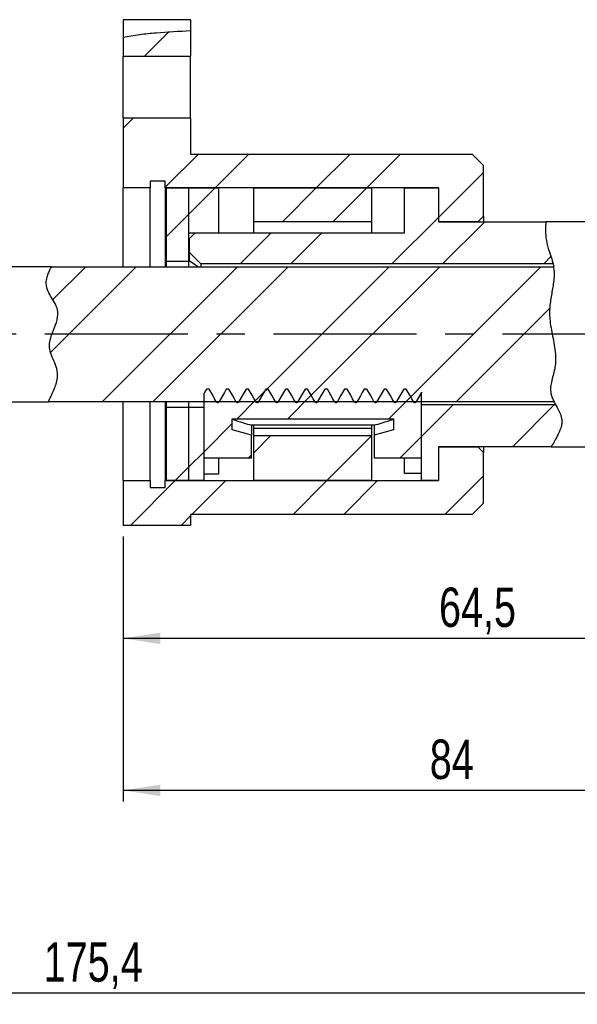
# Model space of a CAD drawing. Extents: x 39 to 346, y 42 to 276.
# Tile 3 of 5: x 130 to 179, y 178 to 265. Entities that reach past the tile are written whole.
import ezdxf

# ---------------------------------------------------------------- set-up
doc = ezdxf.new("R2010")
doc.units = 0
doc.linetypes.add('CENTERX2', pattern=[20.32, 12.7, -2.54, 2.54, -2.54])
doc.layers.get('0').update_dxf_attribs({"linetype": 'CONTINUOUS'})
doc.layers.add('FORMATO', color=179, linetype='CONTINUOUS')
doc.styles.add('SLDTEXTSTYLE0', font='TXT', dxfattribs={"width": 0.75})
doc.dimstyles.new('SLDDIMSTYLE1', dxfattribs={"dimtxt": 3.5, "dimasz": 3.302, "dimexe": 0, "dimexo": 0.0625, "dimgap": 0.875, "dimtad": 1, "dimdec": 3, "dimrnd": 1e-09, "dimzin": 12, "dimtxsty": 'SLDTEXTSTYLE0', "dimsah": 1, "dimcen": 0.09, "dimazin": 3, "dimtfac": 1, "dimtdec": 3, "dimtofl": 0, "dimtmove": 0, "dimatfit": 3, "dimtolj": 1, "dimtzin": 12})
doc.dimstyles.new('SLDDIMSTYLE2', dxfattribs={"dimtxt": 3.5, "dimasz": 3.302, "dimexe": 0, "dimexo": 0.0625, "dimgap": 0.875, "dimtad": 1, "dimdec": 1, "dimrnd": 1e-09, "dimzin": 12, "dimtxsty": 'SLDTEXTSTYLE0', "dimsah": 1, "dimcen": 0.09, "dimazin": 3, "dimtfac": 1, "dimtdec": 1, "dimtofl": 0, "dimtmove": 0, "dimatfit": 3, "dimtolj": 1, "dimtzin": 12})

# ---------------------------------------------------------------- blocks, each defined once
blk = doc.blocks.new('_D_5')
at = {"layer": 'FORMATO'}
for p, q in [((222.835, 231.785), (222.835, 177.777)), ((47.485, 226.76), (47.485, 177.777)), ((222.835, 178.777), (47.485, 178.777))]:
    blk.add_line(p, q, dxfattribs=at)
for points in [[(47.485, 178.777), (50.787, 178.269), (50.787, 179.285)], [(222.835, 178.777), (219.533, 179.285), (219.533, 178.269)]]:
    blk.add_solid(points, dxfattribs=at)
at = {"layer": 'FORMATO', "insert": (131.793, 183.289), "char_height": 3.5, "attachment_point": 1, "style": 'SLDTEXTSTYLE0'}
blk.add_mtext('175,4', dxfattribs=at)
blk = doc.blocks.new('_D_7')
at = {"layer": 'FORMATO'}
for p, q in [((222.835, 231.785), (222.835, 195.777)), ((138.835, 219.315), (138.835, 195.777)), ((222.835, 196.777), (138.835, 196.777))]:
    blk.add_line(p, q, dxfattribs=at)
for points in [[(138.835, 196.777), (142.137, 196.269), (142.137, 197.285)], [(222.835, 196.777), (219.533, 197.285), (219.533, 196.269)]]:
    blk.add_solid(points, dxfattribs=at)
at = {"layer": 'FORMATO', "insert": (166.065, 201.289), "char_height": 3.5, "attachment_point": 1, "style": 'SLDTEXTSTYLE0'}
blk.add_mtext('84', dxfattribs=at)
blk = doc.blocks.new('_D_9')
at = {"layer": 'FORMATO'}
for p, q in [((203.335, 227.885), (203.335, 209.28)), ((138.835, 219.315), (138.835, 209.28)), ((203.335, 210.28), (138.835, 210.28))]:
    blk.add_line(p, q, dxfattribs=at)
for points in [[(138.835, 210.28), (142.137, 209.772), (142.137, 210.788)], [(203.335, 210.28), (200.033, 210.788), (200.033, 209.772)]]:
    blk.add_solid(points, dxfattribs=at)
at = {"layer": 'FORMATO', "insert": (166.887, 214.791), "char_height": 3.5, "attachment_point": 1, "style": 'SLDTEXTSTYLE0'}
blk.add_mtext('64,5', dxfattribs=at)

msp = doc.modelspace()

# ---------------------------------------------------------------- hatches: boundary and pattern name
at = {"linetype": 'CONTINUOUS'}
h = msp.add_hatch(dxfattribs=at)
h.set_pattern_fill('ANSI32', style=0)
edge = h.paths.add_edge_path(flags=0)
edge.add_spline(control_points=[(144.8347, 264.2567), (142.8218, 264.1315), (140.7702, 264.0673), (138.8347, 263.6648)], knot_values=[0, 0, 0, 0, 0.0060778, 0.0060778, 0.0060778, 0.0060778], weights=[1, 1, 1, 1], degree=3, periodic=0)
edge.add_line((138.8347, 263.6648), (138.8347, 263.6648))
edge.add_spline(control_points=[(138.8347, 263.6648), (140.7342, 264.0598), (142.8178, 264.1312), (144.8347, 264.2567)], knot_values=[0.0276612, 0.0276612, 0.0276612, 0.0276612, 0.0611281, 0.0611281, 0.0611281, 0.0611281], weights=[1, 1, 1, 1], degree=3, periodic=0)
h = msp.add_hatch(dxfattribs=at)
h.set_pattern_fill('ANSI32', style=0)
edge = h.paths.add_edge_path(flags=0)
edge.add_spline(control_points=[(144.8347, 264.2567), (142.8178, 264.1312), (140.7342, 264.0598), (138.8347, 263.6648)], knot_values=[0.9388719, 0.9388719, 0.9388719, 0.9388719, 0.9723388, 0.9723388, 0.9723388, 0.9723388], weights=[1, 1, 1, 1], degree=3, periodic=0)
edge.add_line((138.8347, 263.6648), (138.8347, 261.9744))
edge.add_line((138.8347, 261.9744), (144.8347, 261.9744))
edge.add_line((144.8347, 261.9744), (144.8347, 264.2567))
h = msp.add_hatch(dxfattribs=at)
h.set_pattern_fill('ANSI32', style=0)
h.paths.add_polyline_path([(141.2347, 250.2851), (141.2347, 250.8851), (142.5847, 250.8851), (142.5847, 250.2851), (166.8347, 250.2851), (166.8347, 247.2851), (170.3347, 247.2851), (170.8347, 247.7851), (170.8347, 252.2851), (169.8347, 253.2851), (144.8347, 253.2851), (144.8347, 256.4744), (138.8347, 256.4744), (138.8347, 250.2851)], flags=0)
h = msp.add_hatch(dxfattribs=at)
h.set_pattern_fill('ANSI32', style=0)
h.paths.add_polyline_path([(142.6847, 250.2851), (142.6847, 243.7851), (144.6847, 243.7851), (144.6847, 250.2851)], flags=0)
h = msp.add_hatch(dxfattribs=at)
h.set_pattern_fill('ANSI32', style=0)
h.paths.add_polyline_path([(147.3347, 246.2851), (147.3347, 250.2851), (144.6847, 250.2851), (144.6847, 246.2851)], flags=0)
h = msp.add_hatch(dxfattribs=at)
h.set_pattern_fill('ANSI32', style=0)
edge = h.paths.add_edge_path(flags=0)
edge.add_line((166.8347, 247.2851), (166.8347, 250.2851))
edge.add_line((166.8347, 250.2851), (163.8347, 250.2851))
edge.add_line((163.8347, 250.2851), (163.8347, 246.2851))
edge.add_line((163.8347, 246.2851), (145.2347, 246.2851))
edge.add_line((145.2347, 246.2851), (144.7347, 245.7851))
edge.add_line((144.7347, 245.7851), (144.7347, 244.5351))
edge.add_line((144.7347, 244.5351), (145.7347, 243.5351))
edge.add_line((145.7347, 243.5351), (177.0102, 243.5351))
edge.add_spline(control_points=[(177.0102, 243.5351), (176.8709, 244.1609), (176.3238, 245.3738), (176.3215, 246.6503), (176.373, 247.2851)], knot_values=[0.6524641, 0.6524641, 0.6524641, 0.6524641, 0.6637962, 0.674821, 0.674821, 0.674821, 0.674821], weights=[1, 1, 1, 1, 1], degree=3, periodic=0)
edge.add_line((176.373, 247.2851), (166.8347, 247.2851))
h = msp.add_hatch(dxfattribs=at)
h.set_pattern_fill('ANSI32', style=0)
h.paths.add_polyline_path([(150.4347, 250.2851), (150.4347, 247.2704), (160.9347, 247.2704), (160.9347, 250.2851)], flags=0)
h = msp.add_hatch(dxfattribs=at)
h.set_pattern_fill('ANSI32', style=0)
edge = h.paths.add_edge_path(flags=0)
edge.add_spline(control_points=[(177.2346, 231.0351), (177.4682, 230.6087), (178.2018, 229.382), (177.3083, 228.1308), (176.8473, 227.2851)], knot_values=[0.421154, 0.421154, 0.421154, 0.421154, 0.4292552, 0.4448494, 0.4448494, 0.4448494, 0.4448494], weights=[1, 1, 1, 1, 1], degree=3, periodic=0)
edge.add_spline(control_points=[(176.8473, 227.2851), (176.8473, 227.2851), (176.9312, 227.4383), (177.0958, 227.7258), (177.2575, 228.0081), (177.5236, 228.4193), (177.6921, 228.9498), (177.7742, 229.2084), (177.8276, 229.5047), (177.7713, 229.8185), (177.7156, 230.1292), (177.5532, 230.4553), (177.3723, 230.7853), (177.1628, 231.1676), (176.911, 231.5713), (176.8217, 232.0286), (176.7501, 232.3957), (176.807, 232.7956), (176.8993, 233.1856), (177.0744, 233.9255), (177.2839, 234.7303), (177.2208, 235.5451), (177.1417, 236.567), (176.8233, 237.6005), (176.7256, 238.6272), (176.6472, 239.4508), (176.782, 240.2768), (176.9156, 241.0405), (177.0508, 241.8133), (177.1606, 242.5725), (177.0636, 243.2463), (176.9459, 244.064), (176.5999, 244.7714), (176.4645, 245.3696), (176.3167, 246.0227), (176.335, 246.5393), (176.3473, 246.8616), (176.358, 247.1409), (176.373, 247.2851), (176.373, 247.2851)], knot_values=[0, 0, 0, 0, 0.0029793, 0.0029793, 0.0029793, 0.0058935, 0.0058935, 0.0058935, 0.0073122, 0.0073122, 0.0073122, 0.0087149, 0.0087149, 0.0087149, 0.0103331, 0.0103331, 0.0103331, 0.0116431, 0.0116431, 0.0116431, 0.0141213, 0.0141213, 0.0141213, 0.0171868, 0.0171868, 0.0171868, 0.0196665, 0.0196665, 0.0196665, 0.0221806, 0.0221806, 0.0221806, 0.0252056, 0.0252056, 0.0252056, 0.0285271, 0.0285271, 0.0285271, 0.0313926, 0.0313926, 0.0313926, 0.0313926], weights=[1, 1, 1, 1, 1, 1, 1, 1, 1, 1, 1, 1, 1, 1, 1, 1, 1, 1, 1, 1, 1, 1, 1, 1, 1, 1, 1, 1, 1, 1, 1, 1, 1, 1, 1, 1, 1, 1, 1, 1], degree=3, periodic=0)
edge.add_spline(control_points=[(176.373, 247.2851), (176.3215, 246.6503), (176.3238, 245.3738), (176.8709, 244.1609), (177.0102, 243.5351)], knot_values=[0.325179, 0.325179, 0.325179, 0.325179, 0.3362038, 0.3475359, 0.3475359, 0.3475359, 0.3475359], weights=[1, 1, 1, 1, 1], degree=3, periodic=0)
edge.add_spline(control_points=[(177.0102, 243.5351), (177.0102, 243.5351), (177.0118, 243.5284), (177.0147, 243.5149), (177.0262, 243.4619), (177.0643, 243.3013), (177.0869, 243.0449), (177.1108, 242.7735), (177.1091, 242.3853), (177.0522, 241.9171), (176.9949, 241.4458), (176.8776, 240.8829), (176.7866, 240.2692), (176.7124, 239.7685), (176.672, 239.2149), (176.7229, 238.6565), (176.7854, 237.9698), (176.9532, 237.2605), (177.0792, 236.5697), (177.1887, 235.9696), (177.2643, 235.359), (177.2302, 234.7966), (177.1998, 234.2955), (177.0642, 233.8286), (176.9549, 233.4081), (176.8445, 232.9836), (176.7718, 232.5893), (176.7923, 232.261), (176.8169, 231.8664), (176.9658, 231.5591), (177.0677, 231.3527), (177.17, 231.1454), (177.2346, 231.0351), (177.2346, 231.0351)], knot_values=[0, 0, 0, 0, 0.000502, 0.000502, 0.000502, 0.0025086, 0.0025086, 0.0025086, 0.0046391, 0.0046391, 0.0046391, 0.0067811, 0.0067811, 0.0067811, 0.0085285, 0.0085285, 0.0085285, 0.0106763, 0.0106763, 0.0106763, 0.0125457, 0.0125457, 0.0125457, 0.0142022, 0.0142022, 0.0142022, 0.0158829, 0.0158829, 0.0158829, 0.0179025, 0.0179025, 0.0179025, 0.0199356, 0.0199356, 0.0199356, 0.0199356], weights=[1, 1, 1, 1, 1, 1, 1, 1, 1, 1, 1, 1, 1, 1, 1, 1, 1, 1, 1, 1, 1, 1, 1, 1, 1, 1, 1, 1, 1, 1, 1, 1, 1, 1], degree=3, periodic=0)
h = msp.add_hatch(dxfattribs=at)
h.set_pattern_fill('ANSI32', style=0)
edge = h.paths.add_edge_path(flags=0)
edge.add_spline(control_points=[(132.2109, 231.2851), (132.5872, 232.1357), (133.5908, 233.8425), (131.5281, 236.3935), (133.8787, 239.1292), (131.6486, 241.3281), (132.1485, 242.6584), (132.4849, 243.2851)], knot_values=[0.8154824, 0.8154824, 0.8154824, 0.8154824, 0.830501, 0.8444542, 0.8638233, 0.8769806, 0.8885187, 0.8885187, 0.8885187, 0.8885187], weights=[1, 1, 1, 1, 1, 1, 1, 1], degree=3, periodic=0)
edge.add_spline(control_points=[(132.4849, 243.2851), (132.4849, 243.2851), (132.4816, 243.2791), (132.4752, 243.2671), (132.4494, 243.2188), (132.3668, 243.0705), (132.2651, 242.8368), (132.1717, 242.6222), (132.0554, 242.3308), (132.0246, 241.9735), (132.0052, 241.7485), (132.0296, 241.4892), (132.1297, 241.2277), (132.2666, 240.8699), (132.5219, 240.5072), (132.7389, 240.116), (132.8587, 239.9001), (132.9709, 239.6678), (133.0209, 239.4173), (133.0592, 239.2252), (133.0565, 239.0202), (133.0262, 238.8203), (132.931, 238.1923), (132.5957, 237.5878), (132.4137, 236.9579), (132.3504, 236.7387), (132.3045, 236.5113), (132.3006, 236.286), (132.2968, 236.0611), (132.3419, 235.8368), (132.4086, 235.6271), (132.5652, 235.1351), (132.8233, 234.6864), (132.9508, 234.2385), (133.0316, 233.9548), (133.0495, 233.6685), (133.0169, 233.4108), (132.9684, 233.0259), (132.8391, 232.6873), (132.7196, 232.4014), (132.5725, 232.0491), (132.4325, 231.7668), (132.3438, 231.5766), (132.2551, 231.3861), (132.2109, 231.2851), (132.2109, 231.2851)], knot_values=[0, 0, 0, 0, 0.0004651, 0.0004651, 0.0004651, 0.0023641, 0.0023641, 0.0023641, 0.004103, 0.004103, 0.004103, 0.0051998, 0.0051998, 0.0051998, 0.0066924, 0.0066924, 0.0066924, 0.0075175, 0.0075175, 0.0075175, 0.0081506, 0.0081506, 0.0081506, 0.0101657, 0.0101657, 0.0101657, 0.0108642, 0.0108642, 0.0108642, 0.0115647, 0.0115647, 0.0115647, 0.0132041, 0.0132041, 0.0132041, 0.0142489, 0.0142489, 0.0142489, 0.0158034, 0.0158034, 0.0158034, 0.0177258, 0.0177258, 0.0177258, 0.0196541, 0.0196541, 0.0196541, 0.0196541], weights=[1, 1, 1, 1, 1, 1, 1, 1, 1, 1, 1, 1, 1, 1, 1, 1, 1, 1, 1, 1, 1, 1, 1, 1, 1, 1, 1, 1, 1, 1, 1, 1, 1, 1, 1, 1, 1, 1, 1, 1, 1, 1, 1, 1, 1, 1], degree=3, periodic=0)
h = msp.add_hatch(dxfattribs=at)
h.set_pattern_fill('ANSI32', style=0)
edge = h.paths.add_edge_path(flags=0)
edge.add_spline(control_points=[(177.1016, 231.2851), (176.973, 231.5373), (176.5561, 232.5153), (177.824, 235.232), (176.0407, 238.9379), (177.2602, 241.9825), (177.0578, 243.2851)], knot_values=[0.5804239, 0.5804239, 0.5804239, 0.5804239, 0.5851817, 0.5986521, 0.6275003, 0.650959, 0.650959, 0.650959, 0.650959], weights=[1, 1, 1, 1, 1, 1, 1], degree=3, periodic=0)
edge.add_line((177.0578, 243.2851), (132.4849, 243.2851))
edge.add_spline(control_points=[(132.4849, 243.2851), (132.1485, 242.6584), (131.6486, 241.3281), (133.8787, 239.1292), (131.5281, 236.3935), (133.5908, 233.8425), (132.5872, 232.1357), (132.2109, 231.2851)], knot_values=[0.1114813, 0.1114813, 0.1114813, 0.1114813, 0.1230194, 0.1361767, 0.1555458, 0.169499, 0.1845176, 0.1845176, 0.1845176, 0.1845176], weights=[1, 1, 1, 1, 1, 1, 1, 1], degree=3, periodic=0)
edge.add_line((132.2109, 231.2851), (177.1016, 231.2851))
h = msp.add_hatch(dxfattribs=at)
h.set_pattern_fill('ANSI32', style=0)
edge = h.paths.add_edge_path(flags=0)
edge.add_spline(control_points=[(177.0578, 243.2851), (177.2602, 241.9825), (176.0407, 238.9379), (177.824, 235.232), (176.5561, 232.5153), (176.973, 231.5373), (177.1016, 231.2851)], knot_values=[0.349041, 0.349041, 0.349041, 0.349041, 0.3724997, 0.4013479, 0.4148183, 0.4195761, 0.4195761, 0.4195761, 0.4195761], weights=[1, 1, 1, 1, 1, 1, 1], degree=3, periodic=0)
edge.add_spline(control_points=[(177.1016, 231.2851), (177.1016, 231.2851), (177.0955, 231.297), (177.0837, 231.3205), (177.0537, 231.3803), (176.9817, 231.5169), (176.9081, 231.7215), (176.8209, 231.9639), (176.7562, 232.3157), (176.8137, 232.7405), (176.8727, 233.1762), (177.0566, 233.6909), (177.1643, 234.262), (177.2453, 234.6909), (177.2565, 235.1681), (177.2118, 235.6502), (177.1599, 236.2108), (177.0369, 236.7926), (176.9245, 237.3666), (176.8161, 237.92), (176.7177, 238.4842), (176.6996, 239.0237), (176.6816, 239.5613), (176.7532, 240.0814), (176.8307, 240.5485), (176.9199, 241.087), (177.0134, 241.5756), (177.0594, 241.9782), (177.107, 242.3944), (177.1082, 242.7282), (177.0941, 242.9492), (177.0801, 243.17), (177.0578, 243.2851), (177.0578, 243.2851)], knot_values=[0, 0, 0, 0, 0.0006521, 0.0006521, 0.0006521, 0.0023215, 0.0023215, 0.0023215, 0.0043132, 0.0043132, 0.0043132, 0.0063446, 0.0063446, 0.0063446, 0.0078746, 0.0078746, 0.0078746, 0.0096502, 0.0096502, 0.0096502, 0.0113633, 0.0113633, 0.0113633, 0.0130723, 0.0130723, 0.0130723, 0.0150452, 0.0150452, 0.0150452, 0.017088, 0.017088, 0.017088, 0.019128, 0.019128, 0.019128, 0.019128], weights=[1, 1, 1, 1, 1, 1, 1, 1, 1, 1, 1, 1, 1, 1, 1, 1, 1, 1, 1, 1, 1, 1, 1, 1, 1, 1, 1, 1, 1, 1, 1, 1, 1, 1], degree=3, periodic=0)
h = msp.add_hatch(dxfattribs=at)
h.set_pattern_fill('ANSI32', style=0)
edge = h.paths.add_edge_path(flags=0)
edge.add_line((153.4722, 232.4221), (153.2531, 232.4221))
edge.add_line((153.2531, 232.4221), (152.5836, 231.2625))
edge.add_spline(control_points=[(152.5836, 231.2625), (152.5356, 231.1794), (152.4397, 231.1794), (152.3917, 231.2625)], knot_values=[0, 0, 0, 0, 1, 1, 1, 1], weights=[0.9755283, 0.6503522, 0.6503522, 0.9755283], degree=3, periodic=0)
edge.add_line((152.3917, 231.2625), (151.7222, 232.4221))
edge.add_line((151.7222, 232.4221), (151.5031, 232.4221))
edge.add_line((151.5031, 232.4221), (150.8336, 231.2625))
edge.add_spline(control_points=[(150.8336, 231.2625), (150.7856, 231.1794), (150.6897, 231.1794), (150.6417, 231.2625)], knot_values=[0, 0, 0, 0, 1, 1, 1, 1], weights=[0.9755283, 0.6503522, 0.6503522, 0.9755283], degree=3, periodic=0)
edge.add_line((150.6417, 231.2625), (149.9722, 232.4221))
edge.add_line((149.9722, 232.4221), (149.7531, 232.4221))
edge.add_line((149.7531, 232.4221), (149.0836, 231.2625))
edge.add_spline(control_points=[(149.0836, 231.2625), (149.0356, 231.1794), (148.9397, 231.1794), (148.8917, 231.2625)], knot_values=[0, 0, 0, 0, 1, 1, 1, 1], weights=[0.9755283, 0.6503522, 0.6503522, 0.9755283], degree=3, periodic=0)
edge.add_line((148.8917, 231.2625), (148.2222, 232.4221))
edge.add_line((148.2222, 232.4221), (148.0031, 232.4221))
edge.add_line((148.0031, 232.4221), (147.3336, 231.2625))
edge.add_spline(control_points=[(147.3336, 231.2625), (147.2856, 231.1794), (147.1897, 231.1794), (147.1417, 231.2625)], knot_values=[0, 0, 0, 0, 1, 1, 1, 1], weights=[0.9755283, 0.6503522, 0.6503522, 0.9755283], degree=3, periodic=0)
edge.add_line((147.1417, 231.2625), (146.4722, 232.4221))
edge.add_line((146.4722, 232.4221), (146.2531, 232.4221))
edge.add_line((146.2531, 232.4221), (146.0347, 232.0439))
edge.add_line((146.0347, 232.0439), (146.0347, 226.2851))
edge.add_line((146.0347, 226.2851), (150.2347, 226.2851))
edge.add_line((150.2347, 226.2851), (150.2347, 228.3129))
edge.add_line((150.2347, 228.3129), (148.5347, 228.7851))
edge.add_line((148.5347, 228.7851), (148.5347, 229.7851))
edge.add_line((148.5347, 229.7851), (162.8347, 229.7851))
edge.add_line((162.8347, 229.7851), (162.8347, 228.7851))
edge.add_line((162.8347, 228.7851), (161.1347, 228.3129))
edge.add_line((161.1347, 228.3129), (161.1347, 226.2851))
edge.add_line((161.1347, 226.2851), (165.3347, 226.2851))
edge.add_line((165.3347, 226.2851), (165.3347, 232.1305))
edge.add_line((165.3347, 232.1305), (164.8336, 231.2625))
edge.add_spline(control_points=[(164.8336, 231.2625), (164.7856, 231.1794), (164.6897, 231.1794), (164.6417, 231.2625)], knot_values=[0, 0, 0, 0, 1, 1, 1, 1], weights=[0.9755283, 0.6503522, 0.6503522, 0.9755283], degree=3, periodic=0)
edge.add_line((164.6417, 231.2625), (163.9722, 232.4221))
edge.add_line((163.9722, 232.4221), (163.7531, 232.4221))
edge.add_line((163.7531, 232.4221), (163.0836, 231.2625))
edge.add_spline(control_points=[(163.0836, 231.2625), (163.0356, 231.1794), (162.9397, 231.1794), (162.8917, 231.2625)], knot_values=[0, 0, 0, 0, 1, 1, 1, 1], weights=[0.9755283, 0.6503522, 0.6503522, 0.9755283], degree=3, periodic=0)
edge.add_line((162.8917, 231.2625), (162.2222, 232.4221))
edge.add_line((162.2222, 232.4221), (162.0031, 232.4221))
edge.add_line((162.0031, 232.4221), (161.3336, 231.2625))
edge.add_spline(control_points=[(161.3336, 231.2625), (161.2856, 231.1794), (161.1897, 231.1794), (161.1417, 231.2625)], knot_values=[0, 0, 0, 0, 1, 1, 1, 1], weights=[0.9755283, 0.6503522, 0.6503522, 0.9755283], degree=3, periodic=0)
edge.add_line((161.1417, 231.2625), (160.4722, 232.4221))
edge.add_line((160.4722, 232.4221), (160.2531, 232.4221))
edge.add_line((160.2531, 232.4221), (159.5836, 231.2625))
edge.add_spline(control_points=[(159.5836, 231.2625), (159.5356, 231.1794), (159.4397, 231.1794), (159.3917, 231.2625)], knot_values=[0, 0, 0, 0, 1, 1, 1, 1], weights=[0.9755283, 0.6503522, 0.6503522, 0.9755283], degree=3, periodic=0)
edge.add_line((159.3917, 231.2625), (158.7222, 232.4221))
edge.add_line((158.7222, 232.4221), (158.5031, 232.4221))
edge.add_line((158.5031, 232.4221), (157.8336, 231.2625))
edge.add_spline(control_points=[(157.8336, 231.2625), (157.7856, 231.1794), (157.6897, 231.1794), (157.6417, 231.2625)], knot_values=[0, 0, 0, 0, 1, 1, 1, 1], weights=[0.9755283, 0.6503522, 0.6503522, 0.9755283], degree=3, periodic=0)
edge.add_line((157.6417, 231.2625), (156.9722, 232.4221))
edge.add_line((156.9722, 232.4221), (156.7531, 232.4221))
edge.add_line((156.7531, 232.4221), (156.0836, 231.2625))
edge.add_spline(control_points=[(156.0836, 231.2625), (156.0356, 231.1794), (155.9397, 231.1794), (155.8917, 231.2625)], knot_values=[0, 0, 0, 0, 1, 1, 1, 1], weights=[0.9755283, 0.6503522, 0.6503522, 0.9755283], degree=3, periodic=0)
edge.add_line((155.8917, 231.2625), (155.2222, 232.4221))
edge.add_line((155.2222, 232.4221), (155.0031, 232.4221))
edge.add_line((155.0031, 232.4221), (154.3336, 231.2625))
edge.add_spline(control_points=[(154.3336, 231.2625), (154.2856, 231.1794), (154.1897, 231.1794), (154.1417, 231.2625)], knot_values=[0, 0, 0, 0, 1, 1, 1, 1], weights=[0.9755283, 0.6503522, 0.6503522, 0.9755283], degree=3, periodic=0)
edge.add_line((154.1417, 231.2625), (153.4722, 232.4221))
h = msp.add_hatch(dxfattribs=at)
h.set_pattern_fill('ANSI32', style=0)
edge = h.paths.add_edge_path(flags=0)
edge.add_spline(control_points=[(176.8473, 227.2851), (177.3083, 228.1308), (178.2018, 229.382), (177.4682, 230.6087), (177.2346, 231.0351)], knot_values=[0.5551506, 0.5551506, 0.5551506, 0.5551506, 0.5707448, 0.578846, 0.578846, 0.578846, 0.578846], weights=[1, 1, 1, 1, 1], degree=3, periodic=0)
edge.add_line((177.2346, 231.0351), (165.3347, 231.0351))
edge.add_line((165.3347, 231.0351), (165.3347, 224.2851))
edge.add_line((165.3347, 224.2851), (166.8347, 224.2851))
edge.add_line((166.8347, 224.2851), (166.8347, 227.2851))
edge.add_line((166.8347, 227.2851), (176.8473, 227.2851))
h = msp.add_hatch(dxfattribs=at)
h.set_pattern_fill('ANSI32', style=0)
h.paths.add_polyline_path([(144.6847, 224.2851), (144.6847, 230.7851), (142.6847, 230.7851), (142.6847, 224.2851)], flags=0)
h = msp.add_hatch(dxfattribs=at)
h.set_pattern_fill('ANSI32', style=0)
h.paths.add_polyline_path([(146.0347, 230.7851), (144.6847, 230.7851), (144.6847, 224.2851), (146.0347, 224.2851)], flags=0)
h = msp.add_hatch(dxfattribs=at)
h.set_pattern_fill('ANSI32', style=0)
h.paths.add_polyline_path([(150.4347, 228.2851), (150.4347, 224.2851), (160.9347, 224.2851), (160.9347, 228.2851)], flags=0)
h = msp.add_hatch(dxfattribs=at)
h.set_pattern_fill('ANSI32', style=0)
h.paths.add_polyline_path([(138.8347, 224.2851), (138.8347, 220.3155), (144.8347, 220.3155), (144.8347, 221.2851), (169.8347, 221.2851), (170.8347, 222.2851), (170.8347, 226.7851), (170.3347, 227.2851), (166.8347, 227.2851), (166.8347, 224.2851), (142.5847, 224.2851), (142.5847, 223.6851), (141.2347, 223.6851), (141.2347, 224.2851)], flags=0)

# ---------------------------------------------------------------- linework, layer by layer
at = {"color": 7, "linetype": 'CONTINUOUS'}
for p, q in [((144.8347, 265.2244), (138.8347, 265.2244)), ((138.8347, 265.2244), (138.8347, 263.6648)), ((144.8347, 265.2244), (144.8347, 264.2567)), ((144.8347, 264.2567), (144.8347, 261.9744)), ((138.8347, 263.6648), (138.8347, 261.9744)), ((138.8347, 261.9744), (144.8347, 261.9744)), ((138.8347, 256.4744), (138.8347, 261.9744)), ((144.8347, 256.4744), (144.8347, 261.9744)), ((144.8347, 256.4744), (138.8347, 256.4744)), ((138.8347, 256.4744), (138.8347, 250.2851)), ((144.8347, 256.4744), (144.8347, 253.2851)), ((144.8347, 253.2851), (169.8347, 253.2851)), ((170.8347, 252.2851), (169.8347, 253.2851)), ((170.8347, 247.7851), (170.8347, 252.2851)), ((141.2347, 250.2851), (138.8347, 250.2851)), ((138.8347, 243.2851), (138.8347, 250.2851)), ((142.5847, 250.8851), (141.2347, 250.8851)), ((141.2347, 250.8851), (141.2347, 250.2851)), ((141.2347, 243.2851), (141.2347, 250.2851)), ((142.5847, 250.2851), (142.5847, 250.8851)), ((166.8347, 250.2851), (142.5847, 250.2851)), ((142.5847, 250.2851), (142.5847, 243.2851)), ((142.6847, 250.2851), (144.6847, 250.2851)), ((142.6847, 243.7851), (142.6847, 250.2851)), ((144.6847, 243.7851), (144.6847, 250.2851)), ((144.6847, 246.2851), (144.6847, 250.2851)), ((144.6847, 250.2851), (147.3347, 250.2851)), ((147.3347, 246.2851), (147.3347, 250.2851)), ((150.4347, 250.2851), (160.9347, 250.2851)), ((150.4347, 247.2704), (150.4347, 250.2851)), ((160.9347, 247.2704), (160.9347, 250.2851)), ((163.8347, 246.2851), (163.8347, 250.2851)), ((163.8347, 250.2851), (166.8347, 250.2851)), ((166.8347, 250.2851), (166.8347, 247.2851)), ((170.3347, 247.2851), (170.8347, 247.7851)), ((170.8347, 247.7851), (170.8347, 247.2851)), ((160.9347, 247.2704), (150.4347, 247.2704)), ((150.4347, 246.2851), (150.4347, 247.2704)), ((160.9347, 246.2851), (160.9347, 247.2704)), ((166.8347, 247.2851), (176.373, 247.2851)), ((170.3347, 247.2851), (166.8347, 247.2851)), ((182.7121, 247.2851), (176.373, 247.2851)), ((144.6847, 246.2851), (147.3347, 246.2851)), ((145.2347, 246.2851), (144.7347, 245.7851)), ((144.7347, 244.5351), (144.7347, 245.7851)), ((145.2347, 246.2851), (163.8347, 246.2851)), ((144.6847, 244.7182), (144.7347, 244.7182)), ((144.7347, 244.5351), (145.7347, 243.5351)), ((144.7347, 243.7726), (144.7347, 244.5351)), ((132.4849, 243.2851), (54.3347, 243.2851)), ((132.4849, 243.2851), (177.0578, 243.2851)), ((142.6847, 243.7851), (144.6847, 243.7851)), ((142.6847, 243.2851), (142.6847, 243.7851)), ((144.6847, 243.2626), (144.6847, 243.7851)), ((145.5181, 243.2851), (144.7347, 243.7726)), ((145.7347, 243.5351), (145.7347, 243.2851)), ((177.0102, 243.5351), (145.7347, 243.5351)), ((146.0347, 226.2851), (146.0347, 232.0439)), ((146.4722, 232.4221), (146.2531, 232.4221)), ((148.2222, 232.4221), (148.0031, 232.4221)), ((149.9722, 232.4221), (149.7531, 232.4221)), ((151.7222, 232.4221), (151.5031, 232.4221)), ((153.4722, 232.4221), (153.2531, 232.4221)), ((155.2222, 232.4221), (155.0031, 232.4221)), ((156.9722, 232.4221), (156.7531, 232.4221)), ((158.7222, 232.4221), (158.5031, 232.4221)), ((160.4722, 232.4221), (160.2531, 232.4221)), ((162.2222, 232.4221), (162.0031, 232.4221)), ((163.9722, 232.4221), (163.7531, 232.4221)), ((165.3347, 226.2851), (165.3347, 232.1305)), ((54.3347, 231.2851), (132.2109, 231.2851)), ((177.1016, 231.2851), (132.2109, 231.2851)), ((138.8347, 224.2851), (138.8347, 231.2851)), ((141.2347, 224.2851), (141.2347, 231.2851)), ((142.5847, 231.2851), (142.5847, 224.2851)), ((142.6847, 230.7851), (142.6847, 231.2851)), ((144.6847, 230.7851), (144.6847, 231.2851)), ((165.3347, 231.0351), (177.2346, 231.0351)), ((165.3347, 224.2851), (165.3347, 231.0351)), ((144.6847, 230.7851), (142.6847, 230.7851)), ((142.6847, 224.2851), (142.6847, 230.7851)), ((144.6847, 224.2851), (144.6847, 230.7851)), ((146.0347, 230.7851), (144.6847, 230.7851)), ((146.0347, 224.2851), (146.0347, 230.7851)), ((148.5347, 229.7851), (162.8347, 229.7851)), ((148.5347, 228.7851), (148.5347, 229.7851)), ((161.1929, 229.2228), (150.1764, 229.2228)), ((150.2347, 229.2048), (150.2347, 228.3129)), ((150.4347, 228.9497), (150.4347, 229.2228)), ((160.9347, 228.9497), (160.9347, 229.2228)), ((161.1347, 229.2048), (161.1347, 228.3129)), ((162.8347, 229.7851), (162.8347, 228.7851)), ((150.2347, 228.3129), (148.5347, 228.7851)), ((150.2347, 226.2851), (150.2347, 228.3129)), ((150.4347, 228.9497), (160.9347, 228.9497)), ((150.4347, 228.2851), (150.4347, 228.9497)), ((150.4347, 228.2851), (160.9347, 228.2851)), ((150.4347, 224.2851), (150.4347, 228.2851)), ((160.9347, 228.2851), (160.9347, 228.9497)), ((160.9347, 224.2851), (160.9347, 228.2851)), ((162.8347, 228.7851), (161.1347, 228.3129)), ((161.1347, 228.3129), (161.1347, 226.2851)), ((176.8473, 227.2851), (166.8347, 227.2851)), ((166.8347, 227.2851), (166.8347, 224.2851)), ((166.8347, 227.2851), (170.3347, 227.2851)), ((170.8347, 226.7851), (170.3347, 227.2851)), ((170.8347, 227.2851), (170.8347, 226.7851)), ((170.8347, 222.2851), (170.8347, 226.7851)), ((176.8473, 227.2851), (190.3347, 227.2851)), ((150.2347, 226.2851), (146.0347, 226.2851)), ((147.3347, 224.8839), (147.3347, 226.2851)), ((165.3347, 226.2851), (161.1347, 226.2851)), ((163.8347, 224.9158), (163.8347, 226.2851)), ((146.0347, 224.8839), (147.3347, 224.8839)), ((165.3347, 224.9158), (163.8347, 224.9158)), ((138.8347, 224.2851), (141.2347, 224.2851)), ((138.8347, 224.2851), (138.8347, 220.3155)), ((141.2347, 224.2851), (141.2347, 223.6851)), ((142.5847, 223.6851), (142.5847, 224.2851)), ((142.5847, 224.2851), (166.8347, 224.2851)), ((144.6847, 224.2851), (142.6847, 224.2851)), ((146.0347, 224.2851), (144.6847, 224.2851)), ((160.9347, 224.2851), (150.4347, 224.2851)), ((166.8347, 224.2851), (165.3347, 224.2851)), ((141.2347, 223.6851), (142.5847, 223.6851)), ((169.8347, 221.2851), (170.8347, 222.2851)), ((169.8347, 221.2851), (144.8347, 221.2851)), ((144.8347, 221.2851), (144.8347, 220.3155)), ((144.8347, 220.3155), (138.8347, 220.3155))]:
    msp.add_line(p, q, dxfattribs=at)
at = {"color": 8, "linetype": 'CONTINUOUS'}
for p, q in [((147.1334, 231.2851), (147.1417, 231.2625)), ((152.382, 231.2851), (152.3917, 231.2625)), ((154.1335, 231.2851), (154.1417, 231.2625)), ((154.3236, 231.2662), (154.3336, 231.2625)), ((155.8837, 231.2851), (155.8917, 231.2625)), ((156.0596, 231.2841), (156.0836, 231.2625)), ((159.3813, 231.2851), (159.3917, 231.2625)), ((162.8842, 231.2851), (162.8917, 231.2625)), ((163.0671, 231.2727), (163.0836, 231.2625)), ((164.634, 231.2851), (164.6417, 231.2625))]:
    msp.add_line(p, q, dxfattribs=at)
at = {"color": 7, "linetype": 'CONTINUOUS', "flags": 128}
for points in [[(146.2531, 232.4221), (146.0792, 232.1209), (146.0347, 232.0439)], [(147.1417, 231.2625), (146.9678, 231.5637), (146.7939, 231.8648), (146.4722, 232.4221)], [(148.0031, 232.4221), (147.8292, 232.1209), (147.6553, 231.8198), (147.3336, 231.2625)], [(148.8917, 231.2625), (148.7178, 231.5637), (148.5439, 231.8648), (148.2222, 232.4221)], [(149.7531, 232.4221), (149.5792, 232.1209), (149.4053, 231.8198), (149.0836, 231.2625)], [(150.6417, 231.2625), (150.4678, 231.5637), (150.2939, 231.8648), (149.9722, 232.4221)], [(151.5031, 232.4221), (151.3292, 232.1209), (151.1553, 231.8198), (150.8336, 231.2625)], [(152.3917, 231.2625), (152.2178, 231.5637), (152.0439, 231.8648), (151.7222, 232.4221)], [(153.2531, 232.4221), (153.0792, 232.1209), (152.9053, 231.8198), (152.5836, 231.2625)], [(154.1417, 231.2625), (153.9678, 231.5637), (153.7939, 231.8648), (153.4722, 232.4221)], [(155.0031, 232.4221), (154.8292, 232.1209), (154.6553, 231.8198), (154.3336, 231.2625)], [(155.8917, 231.2625), (155.7178, 231.5637), (155.5439, 231.8648), (155.2222, 232.4221)], [(156.7531, 232.4221), (156.5792, 232.1209), (156.4053, 231.8198), (156.0836, 231.2625)], [(157.6417, 231.2625), (157.4678, 231.5637), (157.2939, 231.8648), (156.9722, 232.4221)], [(158.5031, 232.4221), (158.3292, 232.1209), (158.1553, 231.8198), (157.8336, 231.2625)], [(159.3917, 231.2625), (159.2178, 231.5637), (159.0439, 231.8648), (158.7222, 232.4221)], [(160.2531, 232.4221), (160.0792, 232.1209), (159.9053, 231.8198), (159.5836, 231.2625)], [(161.1417, 231.2625), (160.9678, 231.5637), (160.7939, 231.8648), (160.4722, 232.4221)], [(162.0031, 232.4221), (161.8292, 232.1209), (161.6553, 231.8198), (161.3336, 231.2625)], [(162.8917, 231.2625), (162.7178, 231.5637), (162.5439, 231.8648), (162.2222, 232.4221)], [(163.7531, 232.4221), (163.5792, 232.1209), (163.4053, 231.8198), (163.0836, 231.2625)], [(164.6417, 231.2625), (164.4678, 231.5637), (164.2939, 231.8648), (163.9722, 232.4221)], [(165.3347, 232.1305), (165.3292, 232.1209), (165.1553, 231.8198), (164.8336, 231.2625)]]:
    msp.add_lwpolyline(points, dxfattribs=at)
at = {"color": 7, "linetype": 'CONTINUOUS'}
for points, knots in [([(138.8347, 263.6648), (139.3209, 263.7526), (140.2936, 263.9284), (142.3008, 264.1157), (143.8186, 264.2001), (144.8347, 264.2567)], [0, 0, 0, 0, 0.2482772, 0.4967556, 1, 1, 1, 1]), ([(176.373, 247.2851), (176.3713, 247.265), (176.3678, 247.2242), (176.3444, 246.88), (176.3334, 246.2899), (176.4131, 245.437), (176.7473, 244.4181), (177.1092, 243.3552), (177.1125, 242.1958), (176.9247, 241.0672), (176.7003, 239.8774), (176.6828, 238.5359), (176.9822, 237.0904), (177.2598, 235.6658), (177.2359, 234.3218), (176.9275, 233.3734), (176.7769, 232.6026), (176.7917, 231.9793), (177.0431, 231.3695), (177.3614, 230.8122), (177.6341, 230.2961), (177.7978, 229.8167), (177.801, 229.3566), (177.6656, 228.8025), (177.3785, 228.2167), (177.0781, 227.6963), (176.8828, 227.3512), (176.8593, 227.3073), (176.8473, 227.2851)], [0, 0, 0, 0, 0.0453957, 0.0917761, 0.1439613, 0.1978223, 0.24577, 0.2948263, 0.3340343, 0.3748894, 0.4138998, 0.4539881, 0.5026576, 0.5524676, 0.5907908, 0.6312662, 0.6516553, 0.6727376, 0.6981746, 0.7242583, 0.7463016, 0.7687723, 0.7909148, 0.8137463, 0.8594026, 0.9059634, 0.9522985, 1, 1, 1, 1]), ([(132.2109, 231.2851), (132.217, 231.299), (132.2293, 231.3272), (132.332, 231.553), (132.4986, 231.9057), (132.7039, 232.3493), (132.8986, 232.8548), (133.0597, 233.4556), (133.0129, 234.1763), (132.6977, 234.9128), (132.396, 235.5737), (132.2546, 236.2848), (132.418, 237.061), (132.7549, 237.8811), (133.0516, 238.6969), (133.0602, 239.4909), (132.758, 240.1074), (132.3966, 240.6828), (132.0504, 241.3123), (131.9878, 241.949), (132.1178, 242.4747), (132.2716, 242.8639), (132.409, 243.143), (132.477, 243.2704), (132.4829, 243.2815), (132.4849, 243.2851)], [0, 0, 0, 0, 0.047937, 0.0973152, 0.1452427, 0.1944265, 0.2334561, 0.2731807, 0.3257769, 0.3670008, 0.4089791, 0.4443656, 0.479809, 0.5303798, 0.5819965, 0.6144242, 0.6567169, 0.6948593, 0.7335165, 0.7895339, 0.8335935, 0.8787478, 0.9266876, 0.9759504, 1, 1, 1, 1]), ([(147.3336, 231.2625), (147.3263, 231.2523), (147.3117, 231.232), (147.2786, 231.2128), (147.2416, 231.205), (147.204, 231.2101), (147.1703, 231.2273), (147.1508, 231.2475), (147.143, 231.2603), (147.1417, 231.2625)], [0, 0, 0, 0, 0.1610569, 0.322115, 0.4831735, 0.6442303, 0.8052873, 0.9663432, 1, 1, 1, 1]), ([(149.0836, 231.2625), (149.0763, 231.2523), (149.0617, 231.232), (149.0286, 231.2128), (148.9916, 231.205), (148.954, 231.2101), (148.9203, 231.2273), (148.9008, 231.2475), (148.893, 231.2603), (148.8917, 231.2625)], [0, 0, 0, 0, 0.16105713, 0.32211537, 0.48317015, 0.64422708, 0.80528428, 0.96634318, 1, 1, 1, 1]), ([(150.8336, 231.2625), (150.8263, 231.2523), (150.8117, 231.232), (150.7786, 231.2128), (150.7416, 231.205), (150.704, 231.2101), (150.6703, 231.2273), (150.6508, 231.2475), (150.643, 231.2603), (150.6417, 231.2625)], [0, 0, 0, 0, 0.16105713, 0.32211537, 0.48317015, 0.64422708, 0.80528428, 0.96634318, 1, 1, 1, 1]), ([(152.5836, 231.2625), (152.5763, 231.2523), (152.5617, 231.232), (152.5286, 231.2128), (152.4916, 231.205), (152.454, 231.2101), (152.4203, 231.2273), (152.4008, 231.2475), (152.393, 231.2603), (152.3917, 231.2625)], [0, 0, 0, 0, 0.1610575, 0.3221127, 0.4831717, 0.6442291, 0.8052866, 0.9663431, 1, 1, 1, 1]), ([(154.3336, 231.2625), (154.3263, 231.2523), (154.3117, 231.232), (154.2786, 231.2128), (154.2416, 231.205), (154.204, 231.2101), (154.1703, 231.2273), (154.1508, 231.2475), (154.143, 231.2603), (154.1417, 231.2625)], [0, 0, 0, 0, 0.1610575, 0.3221127, 0.4831717, 0.6442291, 0.8052866, 0.9663431, 1, 1, 1, 1]), ([(156.0836, 231.2625), (156.0763, 231.2523), (156.0617, 231.232), (156.0286, 231.2128), (155.9916, 231.205), (155.954, 231.2101), (155.9203, 231.2273), (155.9008, 231.2475), (155.893, 231.2603), (155.8917, 231.2625)], [0, 0, 0, 0, 0.1610574, 0.3221159, 0.4831749, 0.6442321, 0.8052895, 0.9663431, 1, 1, 1, 1]), ([(157.8336, 231.2625), (157.8263, 231.2523), (157.8117, 231.232), (157.7786, 231.2128), (157.7416, 231.205), (157.704, 231.2101), (157.6703, 231.2273), (157.6508, 231.2475), (157.643, 231.2603), (157.6417, 231.2625)], [0, 0, 0, 0, 0.1610574, 0.3221159, 0.4831749, 0.6442321, 0.8052895, 0.9663431, 1, 1, 1, 1]), ([(159.5836, 231.2625), (159.5763, 231.2523), (159.5617, 231.232), (159.5286, 231.2128), (159.4916, 231.205), (159.454, 231.2101), (159.4203, 231.2273), (159.4008, 231.2475), (159.393, 231.2603), (159.3917, 231.2625)], [0, 0, 0, 0, 0.1610574, 0.3221159, 0.4831749, 0.6442321, 0.8052895, 0.9663431, 1, 1, 1, 1]), ([(161.3336, 231.2625), (161.3263, 231.2523), (161.3117, 231.232), (161.2786, 231.2128), (161.2416, 231.205), (161.204, 231.2101), (161.1703, 231.2273), (161.1508, 231.2475), (161.143, 231.2603), (161.1417, 231.2625)], [0, 0, 0, 0, 0.1610574, 0.3221159, 0.4831749, 0.6442321, 0.8052895, 0.9663431, 1, 1, 1, 1]), ([(163.0836, 231.2625), (163.0763, 231.2523), (163.0617, 231.232), (163.0286, 231.2128), (162.9916, 231.205), (162.954, 231.2101), (162.9203, 231.2273), (162.9008, 231.2475), (162.893, 231.2603), (162.8917, 231.2625)], [0, 0, 0, 0, 0.1610578, 0.3221166, 0.4831681, 0.6442257, 0.8052835, 0.966343, 1, 1, 1, 1]), ([(164.8336, 231.2625), (164.8263, 231.2523), (164.8117, 231.232), (164.7786, 231.2128), (164.7416, 231.205), (164.704, 231.2101), (164.6703, 231.2273), (164.6508, 231.2475), (164.643, 231.2603), (164.6417, 231.2625)], [0, 0, 0, 0, 0.1610578, 0.3221166, 0.4831681, 0.6442257, 0.8052835, 0.966343, 1, 1, 1, 1]), ([(148.5347, 229.7326), (148.865, 229.6296), (149.4314, 229.4529), (149.9983, 229.2778), (150.2347, 229.2048)], [0, 0, 0, 0, 0.5830646, 1, 1, 1, 1]), ([(161.1347, 229.2048), (161.3711, 229.2778), (161.938, 229.4529), (162.5044, 229.6296), (162.8347, 229.7326)], [0, 0, 0, 0, 0.4169357, 1, 1, 1, 1])]:
    msp.add_open_spline(points, degree=3, knots=knots, dxfattribs=at)
at = {"color": 8, "linetype": 'CONTINUOUS'}
for points, knots in [([(161.1345, 231.275), (161.136, 231.2696), (161.1384, 231.2614), (161.1409, 231.2622), (161.1417, 231.2625)], [0, 0, 0, 0, 0.6627207, 1, 1, 1, 1]), ([(161.3293, 231.2673), (161.3299, 231.2655), (161.3313, 231.2611), (161.3327, 231.262), (161.3336, 231.2625)], [0, 0, 0, 0, 0.4228859, 1, 1, 1, 1])]:
    msp.add_open_spline(points, degree=3, knots=knots, dxfattribs=at)
at = {"layer": 'FORMATO', "linetype": 'CENTERX2'}
msp.add_line((225.8621, 237.2851), (53.7479, 237.2851), dxfattribs=at)

# ---------------------------------------------------------------- dimensions: what is measured, and where the dimension line sits
at = {"layer": 'FORMATO'}
for base, p1, p2, dimstyle, picture, middle in [((47.4846851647, 178.7773970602), (222.8346851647, 232.7851060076), (47.4846851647, 227.7601060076), 'SLDDIMSTYLE2', '_D_5', (137.6115650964, 178.7773970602)), ((138.8347, 196.7774), (222.8347, 232.7851), (138.8347, 220.3155), 'SLDDIMSTYLE1', '_D_7', (168.6516, 196.7774)), ((138.8347, 210.2797), (203.3347, 228.8851), (138.8347, 220.3155), 'SLDDIMSTYLE1', '_D_9', (171.4126, 210.2797))]:
    dim = msp.add_linear_dim(base=base, p1=p1, p2=p2, dimstyle=dimstyle, dxfattribs=at)
    dim.commit()
    dim.dimension.update_dxf_attribs({"geometry": picture, "text_midpoint": middle, "dimtype": 160})

doc.saveas('drawing.dxf')
